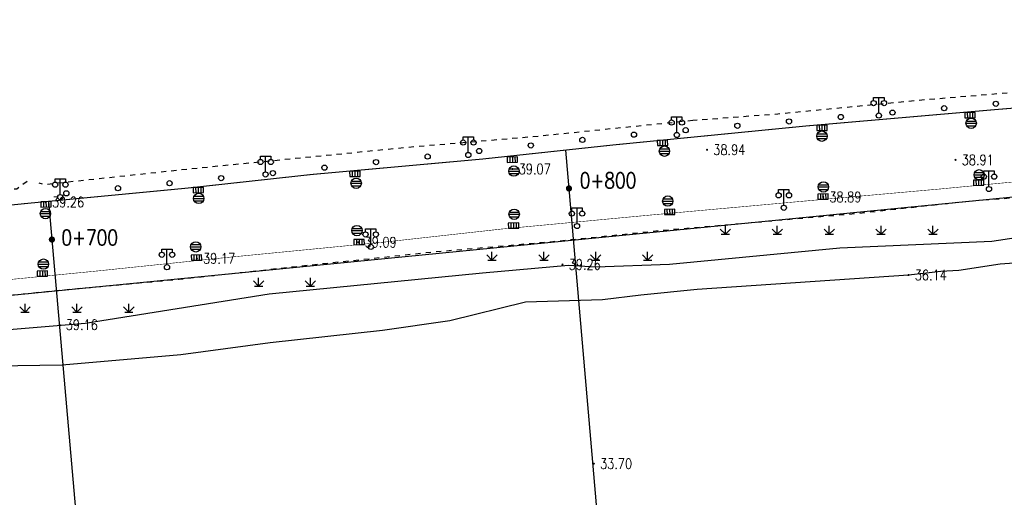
# Model space of a CAD drawing. Extents: x 39508475 to 39522402, y 3783947 to 3795549.
# Tile 25 of 256: x 39509798 to 39509988, y 3794341 to 3794433. Entities that reach past the tile are written whole.
import ezdxf
from ezdxf.enums import TextEntityAlignment as Align

# ---------------------------------------------------------------- set-up
doc = ezdxf.new("R2010")
doc.units = 0
doc.linetypes.add('X6', pattern=[2, 1, -1])
doc.layers.get('0').update_dxf_attribs({"linetype": 'CONTINUOUS'})
for name, color, linetype in [('COMPONENT', 7, 'CONTINUOUS'), ('DLDW', 14, 'CONTINUOUS'), ('DLSS', 4, 'CONTINUOUS'), ('DMTZ', 3, 'CONTINUOUS'), ('GCD', 1, 'CONTINUOUS'), ('SXSS', 5, 'CONTINUOUS'), ('ZBTZ', 3, 'CONTINUOUS'), ('断面线', 2, 'CONTINUOUS')]:
    doc.layers.add(name, color=color, linetype=linetype)
doc.layers.add('管理边界', color=1, linetype='CONTINUOUS', lineweight=30)
doc.styles.add('HZ', font='rs', dxfattribs={"width": 0.8, "bigfont": 'hztxt'})
doc.linetypes.add('10411', pattern='A,2,[150,AAA.SHX,S=1,R=0,X=0,Y=1],2,[151,AAA.SHX,S=1,R=0,X=0,Y=3],1e-11', length=4)

# ---------------------------------------------------------------- blocks, each defined once
blk = doc.blocks.new('gc097')
for p, q in [((-1, 2.9), (-1, 3.5)), ((-1, 3.5), (1, 3.5)), ((0, 0.5), (0, 3.5)), ((1, 3.5), (1, 2.9))]:
    blk.add_line(p, q)
for centre in [(-1, 2.4), (1, 2.4), (0, 0)]:
    blk.add_circle(centre, 0.5)
blk = doc.blocks.new('gc124')
for p, q in [((-1, 1), (0, 0)), ((-0.8, 0), (0.8, 0)), ((0, 0), (0, 1.6)), ((0, 0), (1, 1))]:
    blk.add_line(p, q)
blk = doc.blocks.new('gc170')
at = {"linetype": 'Continuous'}
blk.add_circle((0, 0), 0.5, dxfattribs=at)
blk = doc.blocks.new('gcbj0104')
for p, q in [((-0.5, 0.5), (-0.5, -0.5)), ((0, 0.5), (0, -0.5)), ((0.5, 0.5), (0.5, -0.5))]:
    blk.add_line(p, q)
blk.add_lwpolyline([(-1, 0.5), (-1, -0.5), (1, -0.5), (1, 0.5)], close=True)
blk = doc.blocks.new('gcbj0103')
for p, q in [((-1, 0), (1, 0)), ((-0.9, 0.43), (0.9, 0.43)), ((-0.88, -0.47), (0.88, -0.47))]:
    blk.add_line(p, q)
blk.add_circle((0, 0), 1)
blk = doc.blocks.new('gc200')
at = {"const_width": 0.2}
blk.add_lwpolyline([(-0.1, 0, 1), (0.1, 0, 1)], format="xyb", close=True, dxfattribs=at)

msp = doc.modelspace()

# ---------------------------------------------------------------- linework, layer by layer
at = {"layer": 'DLSS', "linetype": 'X6', "flags": 128}
for points in [[(39509114.05604, 3794290.33142), (39509112.24991, 3794295.83282), (39509112.1639, 3794300.73249), (39509115.17413, 3794309.24247), (39509120.24853, 3794313.1966), (39509122.14067, 3794314.05619), (39509132.37548, 3794314.57195), (39509159.20957, 3794317.32265), (39509189.76964, 3794320.25811), (39509213.70529, 3794322.58523), (39509234.28659, 3794324.74112), (39509259.26076, 3794326.89452), (39509287.06643, 3794329.74057), (39509297.9893, 3794330.5142), (39509318.14864, 3794332.83689), (39509350.33947, 3794335.93364), (39509384.6139, 3794339.4617), (39509418.97552, 3794342.56176), (39509445.91722, 3794344.97718), (39509470.5421, 3794347.30181), (39509492.58016, 3794349.62934), (39509517.37924, 3794352.03979), (39509558.77979, 3794355.99696), (39509584.87378, 3794358.92856), (39509614.7487, 3794361.76811), (39509642.81294, 3794364.61154), (39509666.41218, 3794366.84787), (39509694.74334, 3794369.51619), (39509724.44053, 3794372.26882), (39509742.43872, 3794374.16158), (39509776.0113, 3794377.43301), (39509804.43055, 3794380.3613), (39509828.79315, 3794382.59707), (39509851.696, 3794385.09155), (39509877.43497, 3794387.84556), (39509900.33763, 3794389.82496), (39509921.34805, 3794391.97878), (39509959.05459, 3794395.24647), (39509980.92335, 3794397.65886), (39510005.89307, 3794399.55024), (39510029.41212, 3794402.38952), (39510053.15906, 3794405.4893), (39510069.35519, 3794406.69536), (39510090.36007, 3794409.01888), (39510110.3385, 3794410.91413), (39510135.56217, 3794412.97921), (39510165.00206, 3794416.59047), (39510179.4688, 3794417.53933), (39510201.93835, 3794419.94799), (39510211.67389, 3794420.80772), (39510215.28617, 3794420.89368), (39510220.36058, 3794420.37792), (39510227.77585, 3794419.60457), (39510232.50622, 3794419.60457), (39510243.70161, 3794420.46223), (39510264.36074, 3794422.52635), (39510286.39943, 3794424.59158), (39510302.15519, 3794426.0551), (39510313.01318, 3794427.00383), (39510323.16198, 3794427.00383), (39510342.10988, 3794427.0902), (39510358.12292, 3794427.17643), (39510367.75567, 3794426.74664), (39510386.3599, 3794427.26267), (39510401.78143, 3794427.2635), (39510407.8019, 3794427.60733), (39510414.08038, 3794428.38097), (39510433.28412, 3794430.18625), (39510439.13257, 3794430.87392), (39510443.34691, 3794430.87392), (39510457.30994, 3794430.87531), (39510482.53471, 3794430.96168), (39510508.18649, 3794431.04736), (39510540.1194, 3794431.04736), (39510559.07547, 3794431.21927), (39510589.8041, 3794430.87571), (39510611.59039, 3794430.87599), (39510628.72725, 3794430.87641), (39510644.67099, 3794431.04763), (39510675.80541, 3794430.78975), (39510703.7148, 3794430.79597), (39510735.4826, 3794431.31173), (39510766.13777, 3794431.39644), (39510796.52455, 3794431.31103), (39510821.50199, 3794431.13952), (39510841.64608, 3794431.39754), (39510865.15551, 3794431.22562), (39510898.04013, 3794431.31144), (39510898.81418, 3794431.99911), (39510923.00767, 3794432.17158), (39510942.55698, 3794431.9137), (39510961.06739, 3794431.9137), (39510991.10671, 3794431.91315), (39511011.9482, 3794432.17075), (39511037.77999, 3794432.34239), (39511063.17658, 3794432.60055), (39511081.10047, 3794432.08479), (39511081.87453, 3794431.31116), (39511101.8427, 3794431.39657), (39511117.7731, 3794431.73943), (39511141.57872, 3794431.77863), (39511222.30607, 3794431.78591), (39511249.35029, 3794431.95585), (39511271.48104, 3794431.95612), (39511288.07744, 3794431.95612), (39511301.68013, 3794431.10642), (39511317.01132, 3794429.57492), (39511319.64684, 3794429.48994), (39511338.71295, 3794426.34277), (39511352.83597, 3794422.76789), (39511369.52188, 3794418.934), (39511394.79447, 3794411.36743), (39511418.11984, 3794403.95633), (39511445.34414, 3794394.85157), (39511474.10351, 3794385.66567), (39511495.04762, 3794379.36546), (39511537.59183, 3794365.75798), (39511568.74567, 3794355.97838), (39511603.81306, 3794344.91644), (39511623.30407, 3794339.20992), (39511650.62245, 3794329.8482), (39511658.18894, 3794327.72395), (39511661.92968, 3794327.0442), (39511677.85959, 3794323.80646), (39511701.0162, 3794320.1447), (39511713.00356, 3794318.70021), (39511726.43622, 3794318.19038), (39511738.20057, 3794318.6151), (39511757.28112, 3794319.54676), (39511766.20789, 3794320.39647), (39511782.10602, 3794322.86059), (39511802.71267, 3794326.26854), (39511834.54072, 3794331.20417), (39511859.47468, 3794334.6113), (39511885.1765, 3794339.03533), (39511910.19709, 3794342.69505), (39511931.73182, 3794345.50192), (39511942.95405, 3794347.71114), (39511962.4587, 3794350.69287), (39511973.00078, 3794352.3073), (39511997.33935, 3794356.14173), (39512018.79276, 3794359.45732), (39512047.22551, 3794363.96524), (39512076.58233, 3794368.56058), (39512100.07722, 3794372.64842), (39512109.04357, 3794374.20188)], [(39510070.01206, 3794426.04253), (39510036.80093, 3794422.65409), (39510007.06332, 3794420.02321), (39509971.40504, 3794417.04546), (39509944.17433, 3794414.40825), (39509927.77634, 3794413.16351)], [(39509927.77634, 3794413.16351), (39509896.8365, 3794410.01221), (39509872.53428, 3794407.95331), (39509831.06692, 3794403.83836), (39509802.87197, 3794400.80719), (39509801.78572, 3794401.11737)], [(39509799.45805, 3794401.42756), (39509797.44073, 3794399.95418), (39509788.51797, 3794399.41135), (39509741.45395, 3794394.80669)]]:
    msp.add_lwpolyline(points, dxfattribs=at)
at = {"layer": 'DLSS', "linetype": 'Continuous', "flags": 128}
for points, const_width in [([(39510069.85209, 3794427.24279), (39510070.37602, 3794424.27554), (39510070.11406, 3794423.40282), (39510068.85441, 3794422.87499), (39510064.75037, 3794422.70044), (39510051.82701, 3794421.30409), (39510024.75782, 3794418.42412), (39509986.03172, 3794415.27504), (39509949.67682, 3794412.12889), (39509912.35089, 3794408.45618), (39509887.16917, 3794405.74697), (39509854.3115, 3794402.77678), (39509830.34903, 3794400.15315), (39509799.23665, 3794397.18464), (39509765.41448, 3794393.76967), (39509741.71591, 3794391.054), (39509741.54127, 3794391.66491), (39509741.45395, 3794393.06126), (39509741.45395, 3794394.80669)], 0.2), ([(39509637.22189, 3794366.87823), (39509668.79188, 3794370.15546), (39509692.03011, 3794372.40154), (39509710.30629, 3794374.00121), (39509734.10731, 3794376.43514), (39509757.99689, 3794378.68092), (39509788.34494, 3794381.77557), (39509812.33128, 3794384.11671), (39509837.44725, 3794386.73608), (39509868.17821, 3794389.73538), (39509890.95604, 3794392.26797), (39509920.8424, 3794395.07475), (39509952.98319, 3794397.98305), (39509975.09277, 3794399.95059), (39509998.60893, 3794402.19877), (39510014.91802, 3794403.79617), (39510034.21424, 3794405.85501), (39510051.55115, 3794407.72659), (39510068.51397, 3794409.32144), (39510095.60318, 3794411.94202), (39510118.74642, 3794414.19367), (39510149.75362, 3794417.37721), (39510169.24583, 3794419.44071), (39510195.66976, 3794422.25229)], 0.1)]:
    msp.add_lwpolyline(points, dxfattribs=dict(at, const_width=const_width))
at = {"layer": 'DMTZ', "linetype": '10411', "flags": 128}
msp.add_lwpolyline([(39510041.80623, 3794403.05951), (39510040.0806, 3794399.43768), (39510037.36892, 3794395.90703), (39510008.88732, 3794393.39107), (39509985.40824, 3794389.881), (39509956.1239, 3794388.57722), (39509923.25743, 3794385.45544), (39509909.10688, 3794384.91373), (39509903.83246, 3794385.23647), (39509887.25572, 3794383.73032), (39509846.08496, 3794379.74218), (39509810.63646, 3794374.03204), (39509795.99726, 3794372.84864), (39509765.16869, 3794369.83513), (39509747.13624, 3794367.06494)], dxfattribs=at)
at = {"layer": 'SXSS', "linetype": 'Continuous', "flags": 128}
msp.add_lwpolyline([(39510003.89739, 3794386.68754), (39509987.01456, 3794385.49539), (39509979.04781, 3794384.25668), (39509975.57095, 3794384.09379), (39509969.348, 3794383.393), (39509928.58366, 3794380.63022), (39509917.75663, 3794379.52977), (39509910.3844, 3794378.61199), (39509895.52018, 3794378.15348), (39509880.90961, 3794374.57437), (39509867.97223, 3794372.74029), (39509846.29096, 3794370.35009), (39509829.10314, 3794368.05381), (39509806.22857, 3794366.03102), (39509793.29119, 3794365.84761), (39509764.723, 3794362.54391), (39509749.00736, 3794360.67509)], dxfattribs=at)
at = {"layer": '断面线', "linetype": 'Continuous', "flags": 128}
for points in [[(39509903.26042, 3794407.47817), (39509908.61874, 3794345.07574), (39509919.64576, 3794216.65619)], [(39509803.58135, 3794397.59917), (39509809.12583, 3794334.56537), (39509820.57684, 3794204.3818)]]:
    msp.add_lwpolyline(points, dxfattribs=at)
at = {"layer": '管理边界', "color": 1, "linetype": 'Continuous'}
msp.add_line((39509695.71572, 3794369.60777), (39510029.41212, 3794402.38952), dxfattribs=at)

# ---------------------------------------------------------------- block references
at = {"layer": 'COMPONENT', "linetype": 'Continuous', "rotation": 1.103053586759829}
for p in [(39509981.1862, 3794414.18537), (39509952.65628, 3794411.76035), (39509921.92929, 3794408.8662), (39509892.99235, 3794405.63004), (39509862.62866, 3794402.88864), (39509982.85148, 3794401.1719), (39509832.4444, 3794399.75879), (39509803.09126, 3794397.02295), (39509952.86971, 3794398.5265), (39509923.29861, 3794395.55979), (39509893.21136, 3794392.93401), (39509863.44993, 3794389.75481), (39509832.09745, 3794386.76846), (39509802.39963, 3794383.6961)]:
    msp.add_blockref('gcbj0104', p, dxfattribs=at)
at = {"layer": 'COMPONENT', "linetype": 'Continuous'}
for p in [(39509981.4246, 3794412.63928, 38.889), (39509952.65164, 3794410.16087, 38.889), (39509922.30382, 3794407.27173, 38.889), (39509893.28946, 3794403.42884, 38.889), (39509982.9702, 3794402.7134, 38.889), (39509862.87955, 3794401.08434, 38.889), (39509952.9465, 3794400.3762, 38.889), (39509832.53007, 3794398.16043, 38.889), (39509922.94464, 3794397.6542, 38.889), (39509802.98644, 3794395.22834, 38.889), (39509893.33592, 3794395.11625, 38.889), (39509863.03602, 3794391.96111, 38.889), (39509831.95632, 3794388.82866, 38.889), (39509802.59204, 3794385.50473, 38.889)]:
    msp.add_blockref('gcbj0103', p, dxfattribs=at)
at = {"layer": 'DLDW', "linetype": 'Continuous'}
for p in [(39509963.62547, 3794414.1272), (39509924.68242, 3794410.38676), (39509884.49656, 3794406.52091), (39509845.42318, 3794402.77627), (39509984.85699, 3794399.9664), (39509805.85042, 3794398.411), (39509945.30936, 3794396.35168), (39509905.45546, 3794392.83816), (39509865.68788, 3794388.82022), (39509826.4152, 3794384.90347)]:
    msp.add_blockref('gc097', p, dxfattribs=at)
at = {"layer": 'GCD', "linetype": 'Continuous'}
ref = msp.add_blockref('gc200', (39509930.5143, 3794407.531, 38.94), dxfattribs=at)
ref.add_attrib('height', '38.94', dxfattribs={"linetype": 'Continuous', "height": 2, "style": 'HZ', "width": 0.8}).set_placement((39509931.7143, 3794407.531, 38.94), align=Align.MIDDLE_LEFT)
ref = msp.add_blockref('gc200', (39509978.4085, 3794405.594, 38.911), dxfattribs=at)
ref.add_attrib('height', '38.91', dxfattribs={"linetype": 'Continuous', "height": 2, "style": 'HZ', "width": 0.8}).set_placement((39509979.6085, 3794405.594, 38.911), align=Align.MIDDLE_LEFT)
ref = msp.add_blockref('gc200', (39509893.016, 3794403.833, 39.073), dxfattribs=at)
ref.add_attrib('height', '39.07', dxfattribs={"linetype": 'Continuous', "height": 2, "style": 'HZ', "width": 0.8}).set_placement((39509894.216, 3794403.833, 39.073), align=Align.MIDDLE_LEFT)
ref = msp.add_blockref('gc200', (39509952.899, 3794398.443, 38.888), dxfattribs=at)
ref.add_attrib('height', '38.89', dxfattribs={"linetype": 'Continuous', "height": 2, "style": 'HZ', "width": 0.8}).set_placement((39509954.099, 3794398.443, 38.888), align=Align.MIDDLE_LEFT)
ref = msp.add_blockref('gc200', (39509803.068, 3794397.454, 39.263), dxfattribs=at)
ref.add_attrib('height', '39.26', dxfattribs={"linetype": 'Continuous', "height": 2, "style": 'HZ', "width": 0.8}).set_placement((39509804.268, 3794397.454, 39.263), align=Align.MIDDLE_LEFT)
ref = msp.add_blockref('gc200', (39509863.308, 3794389.726, 39.094), dxfattribs=at)
ref.add_attrib('height', '39.09', dxfattribs={"linetype": 'Continuous', "height": 2, "style": 'HZ', "width": 0.8}).set_placement((39509864.508, 3794389.726, 39.094), align=Align.MIDDLE_LEFT)
ref = msp.add_blockref('gc200', (39509832.167, 3794386.598, 39.171), dxfattribs=at)
ref.add_attrib('height', '39.17', dxfattribs={"linetype": 'Continuous', "height": 2, "style": 'HZ', "width": 0.8}).set_placement((39509833.367, 3794386.598, 39.171), align=Align.MIDDLE_LEFT)
ref = msp.add_blockref('gc200', (39509902.651, 3794385.427, 39.259), dxfattribs=at)
ref.add_attrib('height', '39.26', dxfattribs={"linetype": 'Continuous', "height": 2, "style": 'HZ', "width": 0.8}).set_placement((39509903.851, 3794385.427, 39.259), align=Align.MIDDLE_LEFT)
ref = msp.add_blockref('gc200', (39509969.348, 3794383.393, 36.139), dxfattribs=at)
ref.add_attrib('height', '36.14', dxfattribs={"linetype": 'Continuous', "height": 2, "style": 'HZ', "width": 0.8}).set_placement((39509970.548, 3794383.393, 36.139), align=Align.MIDDLE_LEFT)
ref = msp.add_blockref('gc200', (39509805.705, 3794373.823, 39.157), dxfattribs=at)
ref.add_attrib('height', '39.16', dxfattribs={"linetype": 'Continuous', "height": 2, "style": 'HZ', "width": 0.8}).set_placement((39509806.905, 3794373.823, 39.157), align=Align.MIDDLE_LEFT)
ref = msp.add_blockref('gc200', (39509908.6887, 3794347.047, 33.7), dxfattribs=at)
ref.add_attrib('height', '33.70', dxfattribs={"linetype": 'Continuous', "height": 2, "style": 'HZ', "width": 0.8}).set_placement((39509909.8887, 3794347.047, 33.7), align=Align.MIDDLE_LEFT)
at = {"layer": 'ZBTZ', "linetype": 'Continuous'}
for p, rotation in [((39509986.17596, 3794416.39586), 184.8676392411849), ((39509966.24809, 3794414.69877), 184.8676392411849), ((39509976.21203, 3794415.54732), 184.8676392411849), ((39509936.35629, 3794412.15315), 184.8676392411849), ((39509946.32023, 3794413.00169), 184.8676392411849), ((39509956.28416, 3794413.85023), 184.8676392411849), ((39509916.42842, 3794410.45607), 184.8676392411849), ((39509926.39236, 3794411.30461), 184.8676392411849), ((39509896.53763, 3794408.37407), 186.1359070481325), ((39509906.48034, 3794409.44294), 186.1359070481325), ((39509886.59492, 3794407.3052), 186.1359070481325), ((39509866.7095, 3794405.16745), 186.1359070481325), ((39509876.65221, 3794406.23633), 186.1359070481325), ((39509846.82309, 3794403.03932), 185.5797525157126), ((39509856.76679, 3794404.09858), 186.1359070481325), ((39509826.91785, 3794401.09469), 185.5797525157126), ((39509836.87047, 3794402.06701), 185.5797525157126), ((39509807.01262, 3794399.15007), 185.5797525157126), ((39509816.96523, 3794400.12238), 185.5797525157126)]:
    msp.add_blockref('gc170', p, dxfattribs=dict(at, rotation=rotation))
for p in [(39509934.05999, 3794391.2635), (39509944.05999, 3794391.2635), (39509954.05999, 3794391.2635), (39509964.05999, 3794391.2635), (39509974.05999, 3794391.2635), (39509889.05999, 3794386.2635), (39509899.05999, 3794386.2635), (39509909.05999, 3794386.2635), (39509919.05999, 3794386.2635), (39509844.05999, 3794381.2635), (39509854.05999, 3794381.2635), (39509799.05999, 3794376.2635), (39509809.05999, 3794376.2635), (39509819.05999, 3794376.2635)]:
    msp.add_blockref('gc124', p, dxfattribs=at)
at = {"layer": '断面线', "linetype": 'Continuous', "xscale": 3, "yscale": 3, "zscale": 3}
for p in [(39509903.89494, 3794400.08866), (39509804.22806, 3794390.24691)]:
    msp.add_blockref('gc200', p, dxfattribs=at)

# ---------------------------------------------------------------- texts
at = {"layer": '断面线', "linetype": 'Continuous', "style": 'HZ', "width": 0.8}
for s, p in [('0+800', (39509916.88584, 3794401.63501)), ('0+700', (39509816.97219, 3794390.62962))]:
    msp.add_text(s, height=3, dxfattribs=at).set_placement(p, align=Align.MIDDLE_RIGHT)

doc.saveas('drawing.dxf')
